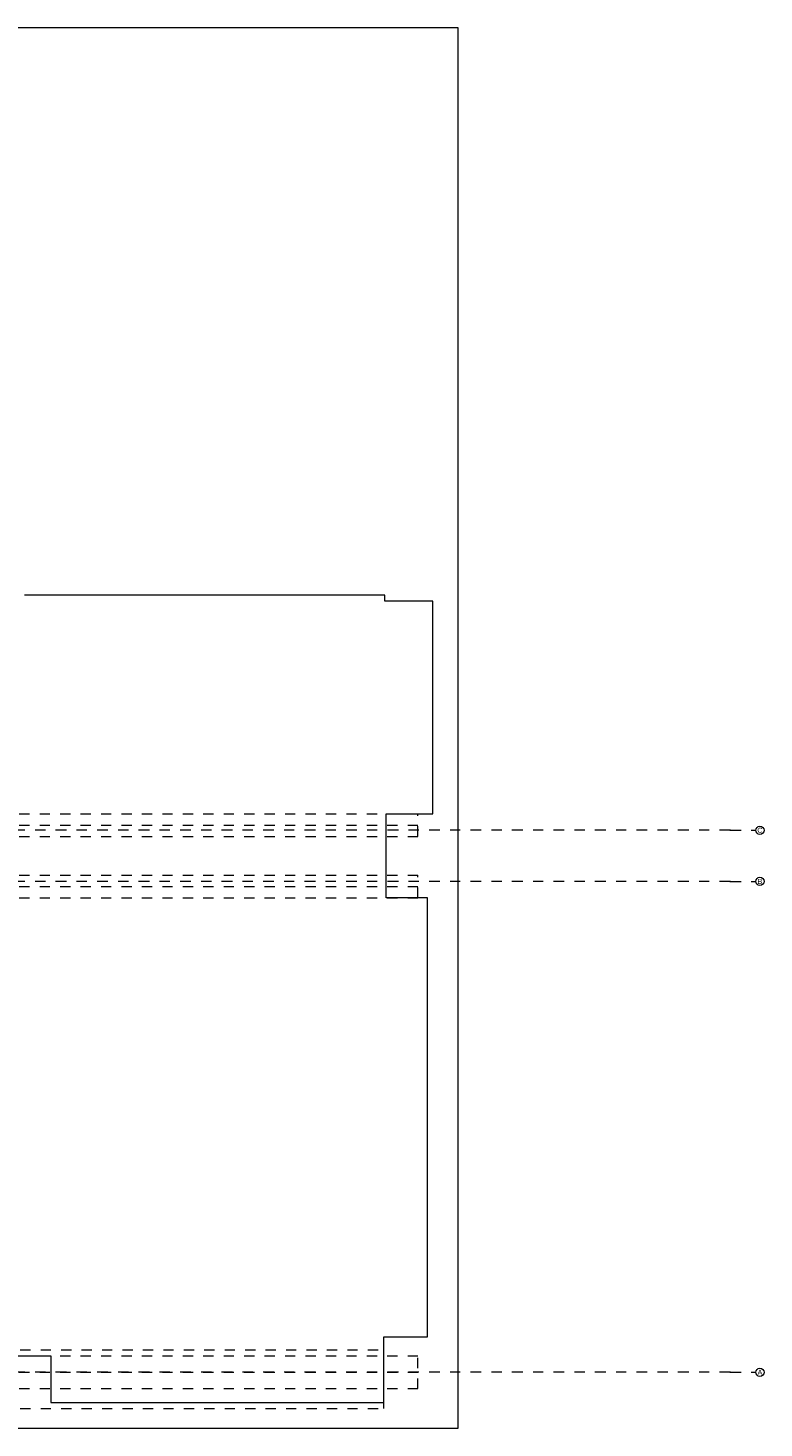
# Model space of a CAD drawing. Header units: metres. Extents: x -3.5 to 65.3, y -10.9 to 16.7.
# Tile 165 of 165: x 58.1 to 65.3, y 0 to 13.7. Entities that reach past the tile are written whole.
import ezdxf

# ---------------------------------------------------------------- set-up
doc = ezdxf.new("R2010")
doc.units = ezdxf.units.M
doc.header["$MEASUREMENT"] = 0
for name, pattern in [('Achse', [0.08, 0.04, -0.02, 0, -0.02]), ('Strichlinie doppelt', [0.218722, 0.105833, -0.042333, 0.028222, -0.042333]), ('Untersicht', [0.04, 0.03, -0.01])]:
    doc.linetypes.add(name, pattern=pattern)
for name, color, linetype in [('451 - Universal.Achsen Raster', 7, 'Continuous'), ('603 - Struktur.Bodenplatte_ Decke Roh', 7, 'Continuous'), ('608 - Struktur.Träger', 7, 'Continuous'), ('650 - Abdeckung.Fußboden Aufbau', 7, 'Continuous'), ('653 - Abdeckung.TB Verkofferung', 7, 'Continuous')]:
    doc.layers.add(name, color=color, linetype=linetype)
doc.styles.add('ERSTELLTER_STIL_1', font='txt')

msp = doc.modelspace()

# ---------------------------------------------------------------- linework, layer by layer
at = {"layer": '451 - Universal.Achsen Raster', "color": 160, "linetype": 'Strichlinie doppelt', "lineweight": 9, "true_color": 0x3232ff}
for p, q in [((64.935, 5.85), (-3.175, 5.85)), ((64.935, 5.85), (65.185, 5.85)), ((64.935, 5.35), (-3.175, 5.35)), ((64.935, 5.35), (65.185, 5.35)), ((64.935, 0.55), (-3.175, 0.55)), ((64.935, 0.55), (65.185, 0.55))]:
    msp.add_line(p, q, dxfattribs=at)
at = {"layer": '451 - Universal.Achsen Raster', "color": 160, "linetype": 'Continuous', "lineweight": 9, "true_color": 0x3232ff}
for centre in [(65.225, 5.85), (65.225, 5.35), (65.225, 0.55)]:
    msp.add_circle(centre, 0.04, dxfattribs=at)
at = {"layer": '451 - Universal.Achsen Raster', "color": 160, "linetype": 'Strichlinie doppelt', "lineweight": 9, "true_color": 0x3232ff}
for p in [(64.935, 5.85), (64.935, 5.85), (64.935, 5.35), (64.935, 5.35), (64.935, 0.55), (64.935, 0.55)]:
    msp.add_point(p, dxfattribs=at)
at = {"layer": '603 - Struktur.Bodenplatte_ Decke Roh', "color": 7, "linetype": 'Continuous', "lineweight": 18, "flags": 128}
for points in [[(62.275, 0.005), (62.275, 13.695), (50.78, 13.695), (50.78, 13), (50.84, 13), (50.84, 8.585), (49.03, 8.585), (49.03, 8.725), (47.41, 8.725), (47.41, 13), (47.48, 13), (47.48, 13.695), (14.78, 13.695), (14.78, 13), (14.84, 13), (14.84, 8.585), (13.03, 8.585), (13.03, 8.725), (11.41, 8.725), (11.41, 13), (11.48, 13), (11.48, 13.695), (-0.015, 13.695), (-0.015, 0.005)], [(55.11, 0.005), (62.275, 0.005)]]:
    msp.add_lwpolyline(points, dxfattribs=at)
at = {"layer": '608 - Struktur.Träger', "color": 7, "linetype": 'Untersicht', "lineweight": 13}
for p, q in [((0.38, 6.01), (61.88, 6.01)), ((61.88, 5.79), (61.88, 6.01)), ((0.38, 5.79), (61.88, 5.79)), ((0.38, 5.41), (61.88, 5.41)), ((61.88, 5.19), (61.88, 5.41)), ((0.38, 5.19), (61.88, 5.19)), ((0.38, 0.71), (61.88, 0.71)), ((61.88, 0.39), (61.88, 0.71)), ((0.38, 0.39), (61.88, 0.39))]:
    msp.add_line(p, q, dxfattribs=at)
at = {"layer": '608 - Struktur.Träger', "color": 7, "linetype": 'Achse', "lineweight": 9}
for p, q in [((0.38, 5.9), (61.88, 5.9)), ((0.38, 5.3), (61.88, 5.3)), ((0.38, 0.55), (61.88, 0.55))]:
    msp.add_line(p, q, dxfattribs=at)
at = {"layer": '650 - Abdeckung.Fußboden Aufbau', "color": 7, "linetype": 'Continuous', "lineweight": 13, "flags": 128}
msp.add_lwpolyline([(57.97, 0.71), (58.29, 0.71), (58.29, 0.255), (61.545, 0.255), (61.545, 0.898), (61.975, 0.898), (61.975, 5.19), (61.57, 5.19), (61.57, 6.01), (62.025, 6.01), (62.025, 6.1), (62.025, 7.873), (62.025, 8.09), (61.557, 8.09), (61.557, 8.15), (58.03, 8.15)], dxfattribs=at)
msp.add_lwpolyline([(57.97, 0.71), (58.29, 0.71), (58.29, 0.255), (61.545, 0.255), (61.545, 0.898), (61.975, 0.898), (61.975, 5.19), (61.57, 5.19), (61.57, 6.01), (62.025, 6.01), (62.025, 6.1), (62.025, 7.873), (62.025, 8.09), (61.557, 8.09), (61.557, 8.15), (58.03, 8.15)], dxfattribs=at)
msp.add_lwpolyline([(57.97, 0.71), (58.29, 0.71), (58.29, 0.255), (61.545, 0.255), (61.545, 0.898), (61.975, 0.898), (61.975, 5.19), (61.57, 5.19), (61.57, 6.01), (62.025, 6.01), (62.025, 6.1), (62.025, 7.873), (62.025, 8.09), (61.557, 8.09), (61.557, 8.15), (58.03, 8.15)], dxfattribs=at)
at = {"layer": '653 - Abdeckung.TB Verkofferung', "color": 7, "linetype": 'Untersicht', "lineweight": 9}
for p, q in [((44.79, 0.769), (61.545, 0.769)), ((61.545, 0.195), (61.545, 0.769)), ((44.79, 0.195), (61.545, 0.195))]:
    msp.add_line(p, q, dxfattribs=at)

# ---------------------------------------------------------------- texts
at = {"layer": '451 - Universal.Achsen Raster', "color": 160, "lineweight": 9, "true_color": 0x3232ff, "char_height": 0.05, "attachment_point": 1, "style": 'ERSTELLTER_STIL_1'}
for s, insert in [('\\A1;{\\pql;\\pt0;\\fArial|b0|i0|c0|p38;C}', (65.2, 5.875)), ('\\A1;{\\pql;\\pt0;\\fArial|b0|i0|c0|p38;B}', (65.202, 5.375)), ('\\A1;{\\pql;\\pt0;\\fArial|b0|i0|c0|p38;A}', (65.202, 0.575))]:
    msp.add_mtext(s, dxfattribs=dict(at, insert=insert))

doc.saveas('drawing.dxf')
